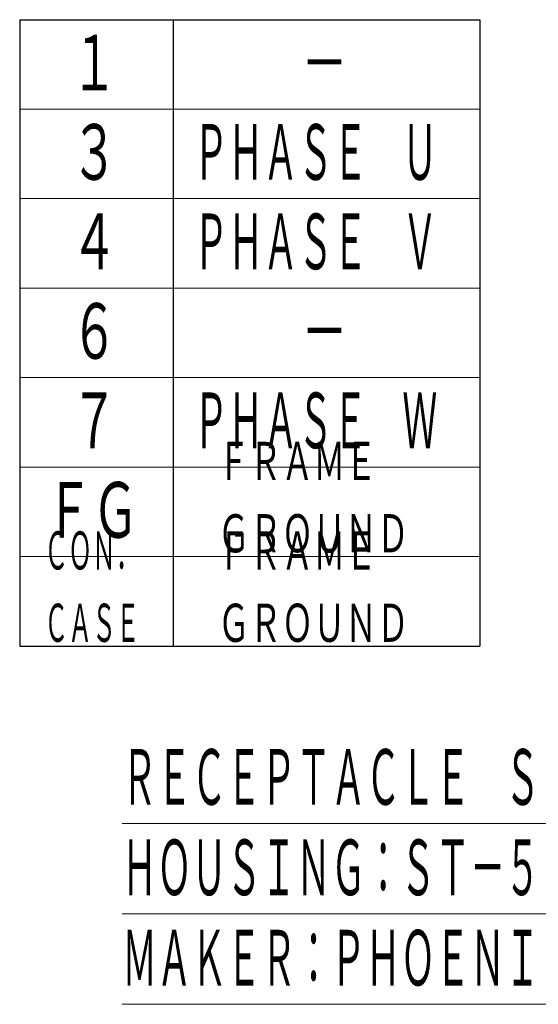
# Model space of a CAD drawing. Header units: millimetres. Extents: x 0 to 594, y 0 to 420.
# Tile 52 of 112: x 153 to 193, y 300 to 377. Entities that reach past the tile are written whole.
import ezdxf

# ---------------------------------------------------------------- set-up
doc = ezdxf.new("R2010")
doc.units = ezdxf.units.MM
doc.header["$LTSCALE"] = 0.257233
doc.layers.add('NoLayerName_001', color=7, linetype='Continuous')
doc.styles.get("Standard").update_dxf_attribs({"font": 'txt', "bigfont": 'extfont2'})

msp = doc.modelspace()

# ---------------------------------------------------------------- linework, layer by layer
at = {"layer": 'NoLayerName_001', "color": 7, "linetype": 'Continuous', "lineweight": 25}
for p, q in [((152.7429, 376.8367), (188.7429, 376.8367)), ((152.7429, 376.8367), (152.7429, 327.8367)), ((164.7429, 376.8367), (164.7429, 327.8367)), ((188.7429, 376.8367), (188.7429, 327.8367)), ((152.7429, 327.8367), (188.7429, 327.8367))]:
    msp.add_line(p, q, dxfattribs=at)
at = {"layer": 'NoLayerName_001', "color": 2, "linetype": 'Continuous', "lineweight": 13}
for p, q in [((152.7429, 369.8367), (188.7429, 369.8367)), ((152.7429, 362.8367), (188.7429, 362.8367)), ((152.7429, 355.8367), (188.7429, 355.8367)), ((152.7429, 348.8367), (188.7429, 348.8367)), ((152.7429, 341.8367), (188.7429, 341.8367)), ((152.7429, 334.8367), (188.7429, 334.8367))]:
    msp.add_line(p, q, dxfattribs=at)

# ---------------------------------------------------------------- texts
at = {"layer": 'NoLayerName_001', "color": 3, "lineweight": 13, "attachment_point": 7}
for s, insert, char_height in [('\\A1;\\W0.6667;１', (156.763, 370.8367), 4.949795), ('\\A1;\\W0.6667;－', (174.763, 370.8367), 4.949795), ('\\A1;\\W0.6667;３', (156.763, 363.8367), 4.949795), ('\\A1;\\W0.5000;ＰＨＡＳＥ\u3000Ｕ', (166.3483, 363.8367), 4.949795), ('\\A1;\\W0.6667;４', (156.763, 356.8367), 4.949795), ('\\A1;\\W0.5000;ＰＨＡＳＥ\u3000Ｖ', (166.3483, 356.8367), 4.949795), ('\\A1;\\W0.6667;６', (156.763, 349.8367), 4.949795), ('\\A1;\\W0.6667;－', (174.763, 349.8367), 4.949795), ('\\A1;\\W0.6667;７', (156.763, 342.8367), 4.949795), ('\\A1;\\W0.5000;ＰＨＡＳＥ\u3000Ｗ', (166.3483, 342.8367), 4.949795), ('\\A1;\\W0.6667;ＦＲＡＭＥ\\PＧＲＯＵＮＤ', (168.2474, 334.8367), 3.394145), ('\\A1;\\W0.6667;ＦＧ', (154.783, 335.8367), 4.949795), ('\\A1;\\W0.5000;ＣＯＮ．\\PＣＡＳＥ', (154.6699, 327.8367), 3.394145), ('\\A1;\\W0.6667;ＦＲＡＭＥ\\PＧＲＯＵＮＤ', (168.2474, 327.8367), 3.394145)]:
    msp.add_mtext(s, dxfattribs=dict(at, insert=insert, char_height=char_height))
at = {"layer": 'NoLayerName_001', "color": 3, "lineweight": 13, "insert": (160.7569, 300.798), "char_height": 4.949795, "attachment_point": 7, "line_spacing_factor": 0.857143}
msp.add_mtext('\\A1;\\W0.5000;\\LＲＥＣＥＰＴＡＣＬＥ\u3000ＳＩＺＥ：Ｍ１７\\l\\P\\LＨＯＵＳＩＮＧ：ＳＴ－５ＥＰ１Ｎ８ＡＡ５００Ｓ\\l\\P\\LＭＡＫＥＲ：ＰＨＯＥＮＩＸ\u3000ＣＯＮＴＡＣＴ\\l', dxfattribs=at)

doc.saveas('drawing.dxf')
